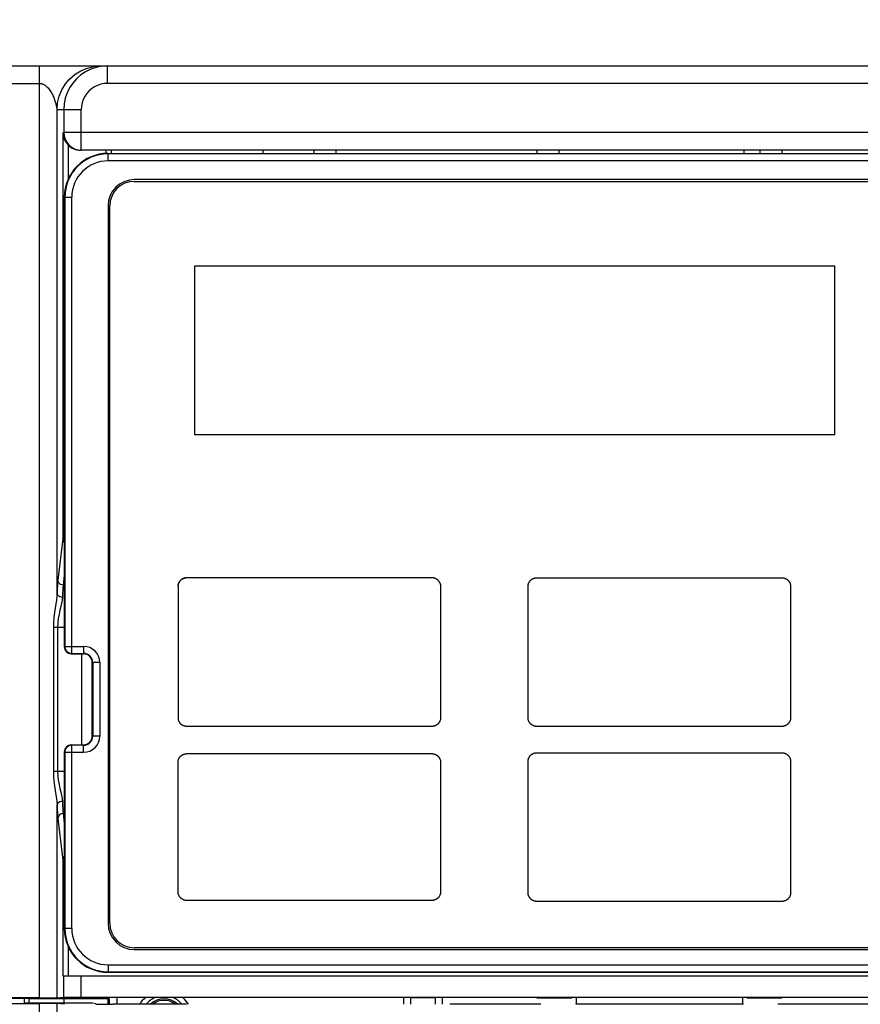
# Model space of a CAD drawing. Header units: inches. Extents: x 0 to 864, y 0 to 559.
# Tile 14 of 23: x 314 to 362, y 411 to 467. Entities that reach past the tile are written whole.
import ezdxf

# ---------------------------------------------------------------- set-up
doc = ezdxf.new("R2010")
doc.units = ezdxf.units.IN
doc.header["$LTSCALE"] = 10
doc.header["$MEASUREMENT"] = 0
doc.layers.add('DIMENSIONS', color=140, linetype='Continuous')
doc.styles.add('TEXTSTYLE_1', font='arial.ttf')
doc.dimstyles.get("Standard").update_dxf_attribs({"dimtxt": 6, "dimasz": 6.5, "dimexe": 2.5, "dimexo": 3.5, "dimgap": 1.25, "dimtad": 0, "dimtih": 1, "dimtoh": 1, "dimdec": 1, "dimzin": 0, "dimdsep": 46, "dimtxsty": 'Standard', "dimcen": 0, "dimadec": 0, "dimazin": 0, "dimtfac": 1, "dimtdec": 1, "dimtofl": 0, "dimtmove": 0, "dimatfit": 3, "dimfxl": 0, "dimtolj": 1, "dimtzin": 0, "dimarcsym": 0})

# ---------------------------------------------------------------- blocks, each defined once
blk = doc.blocks.new('*D51')
at = {"layer": 'DEFPOINTS', "color": 0}
for p in [(384.283, 514.045), (297.283, 461.76), (384.283, 461.76)]:
    blk.add_point(p, dxfattribs=at)
at = {"layer": 'DIMENSIONS', "color": 0, "lineweight": -2}
for p, q in [((297.283, 465.26), (297.283, 516.545)), ((384.283, 465.26), (384.283, 516.545)), ((303.783, 514.045), (329.604, 514.045)), ((377.783, 514.045), (351.962, 514.045))]:
    blk.add_line(p, q, dxfattribs=at)
at = {"layer": 'DIMENSIONS', "color": 0}
for points in [[(303.783, 515.128), (303.783, 512.961), (297.283, 514.045)], [(377.783, 515.128), (377.783, 512.961), (384.283, 514.045)]]:
    blk.add_solid(points, dxfattribs=at)
at = {"layer": 'DIMENSIONS', "color": 0, "char_height": 6, "attachment_point": 5, "style": 'TEXTSTYLE_1'}
for s, insert in [('\\A1;87.0', (340.783, 518.358)), ('\\A1;[3.43]', (340.783, 508.95))]:
    blk.add_mtext(s, dxfattribs=dict(at, insert=insert))
blk = doc.blocks.new('*D55')
at = {"layer": 'DEFPOINTS', "color": 0}
for p in [(377.283, 484.952), (304.283, 461.609), (377.283, 461.609)]:
    blk.add_point(p, dxfattribs=at)
at = {"layer": 'DIMENSIONS', "color": 0, "lineweight": -2}
for p, q in [((304.283, 465.109), (304.283, 487.452)), ((377.283, 465.109), (377.283, 487.452)), ((310.783, 484.952), (328.155, 484.952)), ((370.783, 484.952), (353.411, 484.952))]:
    blk.add_line(p, q, dxfattribs=at)
at = {"layer": 'DIMENSIONS', "color": 0}
for points in [[(310.783, 486.035), (310.783, 483.868), (304.283, 484.952)], [(370.783, 486.035), (370.783, 483.868), (377.283, 484.952)]]:
    blk.add_solid(points, dxfattribs=at)
at = {"layer": 'DIMENSIONS', "color": 0, "insert": (340.783, 484.952), "char_height": 6, "attachment_point": 5, "style": 'TEXTSTYLE_1'}
blk.add_mtext('\\A1;73.0\\P [2.87]', dxfattribs=at)

msp = doc.modelspace()

# ---------------------------------------------------------------- linework, layer by layer
for p, q in [((299.783, 464.26), (381.783, 464.26)), ((314.871, 411.003), (314.871, 464.26)), ((318.75, 464.26), (318.424, 464.238)), ((318.75, 463.26), (318.75, 464.26)), ((298.983, 463.26), (314.871, 463.26)), ((381.783, 463.26), (318.75, 463.26)), ((315.829, 461.942), (315.841, 461.883)), ((315.841, 461.883), (315.859, 461.803)), ((315.87, 434.096), (315.87, 461.76)), ((315.87, 461.76), (317.249, 461.76)), ((316.25, 461.76), (316.25, 460.451)), ((317.249, 459.451), (317.249, 461.76)), ((316.203, 460.44), (316.25, 460.451)), ((316.203, 460.44), (316.203, 437.419)), ((384.283, 460.451), (316.25, 460.451)), ((316.503, 459.738), (316.503, 457.777)), ((317.214, 459.442), (317.249, 459.451)), ((317.214, 459.442), (317.249, 459.442)), ((383.283, 459.451), (317.249, 459.451)), ((318.679, 459.26), (318.679, 459.442)), ((318.783, 458.832), (318.783, 459.26)), ((318.783, 459.26), (381.783, 459.26)), ((381.783, 459.232), (318.783, 459.232)), ((318.979, 459.26), (318.979, 459.44)), ((327.633, 459.433), (327.633, 459.26)), ((330.543, 459.442), (330.543, 459.26)), ((331.804, 459.442), (331.804, 459.26)), ((343.283, 459.442), (343.283, 459.26)), ((344.544, 459.442), (344.544, 459.26)), ((355.133, 459.26), (355.133, 459.433)), ((356.023, 459.442), (356.023, 459.26)), ((357.284, 459.442), (357.284, 459.26)), ((381.783, 458.832), (318.783, 458.832)), ((380.283, 457.76), (320.283, 457.76)), ((320.283, 457.66), (380.283, 457.66)), ((316.283, 456.76), (316.283, 431.06)), ((316.283, 456.76), (316.711, 456.76)), ((316.311, 456.76), (316.311, 431.088)), ((316.711, 430.688), (316.711, 456.76)), ((318.783, 456.26), (318.783, 415.26)), ((318.883, 415.26), (318.883, 456.26)), ((323.713, 452.82), (323.713, 443.2)), ((323.713, 452.82), (323.713, 443.2)), ((360.313, 452.82), (323.713, 452.82)), ((360.313, 452.82), (323.713, 452.82)), ((360.313, 443.2), (360.313, 452.82)), ((360.313, 443.2), (360.313, 452.82)), ((323.713, 443.2), (360.313, 443.2)), ((323.713, 443.2), (360.313, 443.2)), ((316.198, 437.243), (315.914, 434.872)), ((316.283, 437.435), (316.203, 437.435)), ((316.203, 437.419), (316.203, 437.384)), ((316.283, 435.163), (316.214, 434.584)), ((323.266, 435.008), (323.248, 435.007)), ((323.281, 435.008), (323.264, 435.008)), ((337.286, 435.008), (323.281, 435.008)), ((343.281, 435.008), (357.286, 435.008)), ((316.283, 434.584), (316.214, 434.584)), ((322.781, 434.523), (322.782, 434.54)), ((322.781, 434.524), (322.781, 434.508)), ((322.781, 434.508), (322.781, 427.012)), ((322.782, 434.538), (322.783, 434.557)), ((337.786, 434.508), (337.786, 427.012)), ((342.781, 427.012), (342.781, 434.508)), ((357.786, 434.508), (357.786, 427.012)), ((315.659, 432.184), (315.659, 423.935)), ((315.659, 432.184), (316.283, 432.184)), ((315.895, 432.184), (315.895, 423.935)), ((316.283, 431.06), (316.311, 431.088)), ((316.311, 431.088), (317.383, 431.088)), ((317.383, 431.088), (317.383, 430.66)), ((316.683, 430.66), (316.711, 430.688)), ((316.683, 430.66), (317.383, 430.66)), ((316.711, 430.688), (317.383, 430.688)), ((317.283, 425.46), (317.283, 430.66)), ((317.883, 425.96), (317.883, 430.16)), ((318.311, 430.16), (317.883, 430.16)), ((317.911, 430.16), (317.911, 425.96)), ((318.311, 430.16), (318.311, 425.96)), ((337.286, 426.512), (323.281, 426.512)), ((357.286, 426.512), (343.281, 426.512)), ((316.711, 425.432), (316.683, 425.46)), ((316.683, 425.46), (317.383, 425.46)), ((316.711, 414.96), (316.711, 425.432)), ((317.383, 425.432), (316.711, 425.432)), ((317.383, 425.032), (317.383, 425.46)), ((318.311, 425.96), (317.883, 425.96)), ((316.283, 425.06), (316.283, 414.96)), ((316.311, 425.032), (316.283, 425.06)), ((316.311, 425.032), (316.311, 414.96)), ((316.311, 425.032), (317.383, 425.032)), ((323.281, 424.955), (337.286, 424.955)), ((343.281, 425.008), (357.286, 425.008)), ((322.781, 417.064), (322.781, 424.455)), ((337.786, 424.455), (337.786, 417.064)), ((342.781, 417.012), (342.781, 424.508)), ((357.786, 424.508), (357.786, 417.012)), ((316.283, 423.935), (315.659, 423.935)), ((315.87, 411.01), (315.87, 422.023)), ((316.214, 421.535), (316.283, 420.957)), ((316.283, 421.535), (316.214, 421.535)), ((315.914, 421.247), (316.198, 418.877)), ((316.203, 418.737), (316.203, 418.685)), ((316.203, 418.685), (316.203, 412.26)), ((316.283, 418.685), (316.203, 418.685)), ((337.286, 416.564), (323.281, 416.564)), ((357.286, 416.512), (343.281, 416.512)), ((316.711, 414.96), (316.283, 414.96)), ((316.503, 413.942), (316.503, 412.26)), ((380.283, 413.86), (320.283, 413.86)), ((320.283, 413.76), (380.283, 413.76)), ((318.783, 412.888), (318.783, 412.46)), ((318.783, 412.888), (381.783, 412.888)), ((318.783, 412.488), (381.783, 412.488)), ((316.203, 412.26), (384.283, 412.26)), ((316.25, 411.023), (316.25, 412.26)), ((317.249, 411.026), (317.249, 412.26)), ((318.783, 412.46), (381.783, 412.46)), ((314.871, 411.003), (298.083, 411.003)), ((301.283, 410.982), (314.283, 410.982)), ((313.983, 410.982), (313.983, 410.689)), ((314.283, 410.691), (314.283, 410.982)), ((314.283, 410.96), (316.271, 410.96)), ((316.25, 411.023), (315.62, 410.96)), ((315.87, 411.01), (315.62, 410.96)), ((316.271, 410.96), (316.283, 410.962)), ((316.271, 410.691), (316.271, 410.96)), ((316.283, 410.691), (316.283, 410.962)), ((316.283, 410.962), (318.787, 410.962)), ((383.283, 411.026), (317.249, 411.026)), ((318.78, 410.644), (318.78, 410.962)), ((318.866, 410.905), (318.783, 410.96)), ((318.859, 411.01), (318.787, 410.962)), ((318.866, 410.644), (318.866, 410.905)), ((319.283, 411.01), (319.283, 410.644)), ((335.683, 410.631), (335.683, 411.014)), ((335.683, 410.631), (335.683, 411.014)), ((336.083, 410.631), (336.083, 411.015)), ((336.083, 411.015), (337.483, 411.015)), ((337.483, 411.015), (337.483, 410.631)), ((337.883, 411.014), (337.883, 410.632)), ((337.883, 411.014), (337.883, 410.632)), ((343.283, 411.01), (343.283, 410.991)), ((343.283, 410.991), (345.283, 410.991)), ((345.283, 411.01), (345.283, 410.991)), ((345.523, 411.01), (345.524, 410.648)), ((355.043, 411.01), (355.043, 410.648)), ((355.283, 410.995), (355.283, 411.01)), ((355.283, 410.995), (357.283, 410.995)), ((357.283, 411.01), (357.283, 410.995)), ((298.083, 410.675), (314.871, 410.675)), ((316.468, 410.691), (313.983, 410.691)), ((314.871, 309.76), (314.871, 410.675)), ((315.87, 309.76), (315.87, 410.672)), ((316.303, 410.629), (315.87, 410.672)), ((317.835, 410.686), (316.468, 410.69)), ((318.075, 410.648), (317.983, 410.685)), ((322.261, 410.644), (319.075, 410.644)), ((342.511, 410.644), (339.306, 410.644)), ((345.524, 410.648), (345.496, 410.637)), ((345.524, 410.648), (355.043, 410.648)), ((355.043, 410.648), (355.07, 410.637)), ((368.761, 410.644), (358.056, 410.644))]:
    msp.add_line(p, q)
for points in [[(315.87, 461.76), (315.901, 462.151), (315.992, 462.532), (316.142, 462.895), (316.347, 463.229), (316.602, 463.528), (316.9, 463.782), (317.234, 463.987), (317.596, 464.137), (317.978, 464.229), (318.369, 464.26)], [(318.424, 464.238), (318.103, 464.175), (317.793, 464.069), (317.5, 463.925), (317.228, 463.743), (316.982, 463.527), (316.766, 463.282), (316.585, 463.01), (316.44, 462.716), (316.335, 462.407), (316.271, 462.086), (316.25, 461.76)], [(314.871, 463.26), (314.904, 463.258), (314.937, 463.254), (314.971, 463.247), (315.004, 463.238), (315.039, 463.226), (315.074, 463.211), (315.111, 463.193), (315.149, 463.171), (315.188, 463.146), (315.228, 463.116), (315.27, 463.082), (315.312, 463.044), (315.354, 463), (315.397, 462.952), (315.439, 462.898), (315.48, 462.84), (315.52, 462.778), (315.558, 462.713), (315.594, 462.646), (315.626, 462.578), (315.655, 462.511), (315.682, 462.445), (315.705, 462.381), (315.726, 462.32), (315.745, 462.261), (315.762, 462.205), (315.777, 462.152), (315.79, 462.102), (315.802, 462.057), (315.812, 462.015), (315.821, 461.976), (315.829, 461.942)], [(318.75, 463.26), (318.554, 463.247), (318.364, 463.209), (318.178, 463.146), (318.001, 463.059), (317.837, 462.95), (317.688, 462.82), (317.559, 462.672), (317.449, 462.508), (317.363, 462.332), (317.3, 462.146), (317.262, 461.956), (317.249, 461.76)], [(315.859, 461.803), (315.862, 461.789), (315.864, 461.779), (315.866, 461.77), (315.868, 461.764), (315.869, 461.761), (315.87, 461.76)], [(316.203, 460.44), (316.211, 460.331), (316.23, 460.229), (316.258, 460.132), (316.294, 460.041), (316.338, 459.955), (316.388, 459.876), (316.444, 459.804), (316.503, 459.738)], [(316.25, 460.451), (316.269, 460.255), (316.326, 460.067), (316.42, 459.893), (316.545, 459.741), (316.698, 459.617), (316.872, 459.525), (317.058, 459.47), (317.249, 459.451)], [(316.203, 437.384), (316.203, 437.347), (316.202, 437.329), (316.202, 437.311), (316.201, 437.294), (316.201, 437.278), (316.2, 437.264), (316.199, 437.252), (316.198, 437.243)], [(316.283, 437.045), (316.24, 437.1), (316.209, 437.169), (316.198, 437.243)], [(322.928, 434.861), (322.939, 434.872), (322.951, 434.883), (322.963, 434.893), (322.975, 434.903), (322.988, 434.912), (323.001, 434.921), (323.014, 434.93), (323.028, 434.938), (323.042, 434.946), (323.056, 434.953), (323.07, 434.96), (323.084, 434.966), (323.099, 434.972), (323.113, 434.978), (323.128, 434.983), (323.143, 434.988), (323.158, 434.992), (323.174, 434.995), (323.189, 434.999), (323.204, 435.001), (323.219, 435.004), (323.235, 435.006)], [(323.25, 435.007), (323.232, 435.005), (323.216, 435.004), (323.2, 435.001), (323.184, 434.998), (323.169, 434.995), (323.153, 434.991), (323.138, 434.987), (323.123, 434.982), (323.108, 434.977), (323.094, 434.971), (323.08, 434.965), (323.065, 434.959), (323.052, 434.952), (323.038, 434.944), (323.025, 434.937), (323.011, 434.928), (322.999, 434.92), (322.986, 434.911), (322.974, 434.902), (322.962, 434.892), (322.95, 434.882), (322.939, 434.872)], [(337.699, 434.788), (337.69, 434.801), (337.681, 434.813), (337.671, 434.826), (337.661, 434.838), (337.65, 434.85), (337.639, 434.861), (337.628, 434.872), (337.616, 434.883), (337.604, 434.893), (337.591, 434.903), (337.579, 434.912), (337.566, 434.921), (337.552, 434.93), (337.539, 434.938), (337.525, 434.946), (337.511, 434.953), (337.497, 434.96), (337.483, 434.966), (337.468, 434.972), (337.453, 434.978), (337.438, 434.983), (337.423, 434.988), (337.408, 434.992), (337.393, 434.995), (337.378, 434.999), (337.363, 435.001), (337.347, 435.004), (337.332, 435.006), (337.317, 435.007), (337.301, 435.008), (337.286, 435.008)], [(342.781, 434.508), (342.781, 434.523), (342.782, 434.538), (342.783, 434.554), (342.785, 434.569), (342.787, 434.584), (342.79, 434.6), (342.793, 434.615), (342.797, 434.63), (342.801, 434.645), (342.806, 434.66), (342.811, 434.675), (342.816, 434.69), (342.822, 434.704), (342.829, 434.719), (342.836, 434.733), (342.843, 434.747), (342.851, 434.761), (342.859, 434.774), (342.868, 434.788), (342.877, 434.801), (342.886, 434.813), (342.896, 434.826), (342.906, 434.838), (342.917, 434.85), (342.928, 434.861), (342.939, 434.872), (342.951, 434.883), (342.963, 434.893), (342.975, 434.903), (342.988, 434.912), (343.001, 434.921), (343.014, 434.93), (343.028, 434.938), (343.042, 434.946), (343.056, 434.953), (343.07, 434.96), (343.084, 434.966), (343.099, 434.972), (343.113, 434.978), (343.128, 434.983), (343.143, 434.988), (343.158, 434.992), (343.174, 434.995), (343.189, 434.999), (343.204, 435.001), (343.219, 435.004), (343.235, 435.006), (343.25, 435.007), (343.266, 435.008), (343.281, 435.008)], [(357.286, 435.008), (357.301, 435.008), (357.317, 435.007), (357.332, 435.006), (357.347, 435.004), (357.363, 435.001), (357.378, 434.999), (357.393, 434.995), (357.408, 434.992), (357.423, 434.988), (357.438, 434.983), (357.453, 434.978), (357.468, 434.972), (357.483, 434.966), (357.497, 434.96), (357.511, 434.953), (357.525, 434.946), (357.539, 434.938), (357.552, 434.93), (357.566, 434.921), (357.579, 434.912), (357.591, 434.903), (357.604, 434.893), (357.616, 434.883), (357.628, 434.872), (357.639, 434.861), (357.65, 434.85), (357.66, 434.838), (357.671, 434.826), (357.681, 434.813), (357.69, 434.801), (357.699, 434.788), (357.708, 434.774), (357.716, 434.761), (357.723, 434.747), (357.731, 434.733), (357.738, 434.719), (357.744, 434.704), (357.75, 434.69), (357.756, 434.675), (357.761, 434.66), (357.766, 434.645), (357.77, 434.63), (357.773, 434.615), (357.777, 434.6), (357.779, 434.584), (357.782, 434.569), (357.783, 434.554), (357.785, 434.538), (357.786, 434.523), (357.786, 434.508)], [(315.914, 434.872), (315.902, 434.744), (315.89, 434.572), (315.88, 434.356), (315.87, 434.096)], [(316.214, 434.584), (316.137, 434.595), (316.065, 434.624), (316.003, 434.67), (315.955, 434.729), (315.925, 434.798), (315.914, 434.872)], [(316.214, 434.584), (316.202, 434.47), (316.19, 434.315), (316.18, 434.121), (316.17, 433.891)], [(322.783, 434.554), (322.785, 434.569), (322.787, 434.584), (322.79, 434.6), (322.793, 434.615), (322.797, 434.63), (322.801, 434.645), (322.806, 434.66), (322.811, 434.675), (322.816, 434.69), (322.822, 434.704), (322.829, 434.719), (322.836, 434.733), (322.843, 434.747), (322.851, 434.761), (322.859, 434.774), (322.868, 434.788), (322.877, 434.801), (322.886, 434.813), (322.896, 434.826), (322.906, 434.838), (322.917, 434.85), (322.928, 434.861)], [(322.917, 434.85), (322.907, 434.839), (322.897, 434.827), (322.887, 434.815), (322.878, 434.803), (322.869, 434.79), (322.86, 434.777), (322.852, 434.764), (322.844, 434.751), (322.837, 434.737), (322.83, 434.723), (322.823, 434.709), (322.817, 434.695), (322.812, 434.68), (322.806, 434.665), (322.802, 434.65), (322.797, 434.635), (322.794, 434.62), (322.79, 434.604), (322.787, 434.589), (322.785, 434.573), (322.783, 434.557)], [(337.699, 434.788), (337.708, 434.774), (337.716, 434.761), (337.724, 434.747), (337.731, 434.733), (337.738, 434.719), (337.744, 434.704), (337.75, 434.69), (337.756, 434.675), (337.761, 434.66), (337.766, 434.645), (337.77, 434.63), (337.774, 434.615), (337.777, 434.6), (337.78, 434.584), (337.782, 434.569), (337.784, 434.554), (337.785, 434.538), (337.786, 434.523), (337.786, 434.508)], [(315.87, 434.096), (315.859, 433.921), (315.836, 433.725), (315.804, 433.51), (315.766, 433.275), (315.726, 433.014), (315.691, 432.74), (315.668, 432.465), (315.659, 432.184)], [(316.17, 433.891), (316.094, 433.899), (316.022, 433.921), (315.961, 433.953), (315.913, 433.995), (315.882, 434.044), (315.87, 434.096)], [(316.17, 433.891), (316.154, 433.735), (316.126, 433.56), (316.084, 433.369), (316.035, 433.159), (315.983, 432.927), (315.937, 432.683), (315.909, 432.435), (315.895, 432.184)], [(316.311, 431.088), (316.319, 431.009), (316.342, 430.934), (316.379, 430.865), (316.43, 430.804), (316.491, 430.754), (316.56, 430.717), (316.635, 430.695), (316.711, 430.688)], [(322.781, 427.012), (322.781, 426.996), (322.782, 426.981), (322.783, 426.966), (322.785, 426.95), (322.787, 426.935), (322.79, 426.92), (322.793, 426.904), (322.797, 426.889), (322.801, 426.874), (322.806, 426.859), (322.811, 426.844), (322.816, 426.83), (322.822, 426.815), (322.829, 426.801), (322.836, 426.786), (322.843, 426.772), (322.851, 426.759), (322.859, 426.745), (322.868, 426.732)], [(323.281, 426.512), (323.266, 426.512), (323.25, 426.513), (323.235, 426.514), (323.219, 426.516), (323.204, 426.518), (323.189, 426.521), (323.174, 426.524), (323.158, 426.528), (323.143, 426.532), (323.128, 426.537), (323.113, 426.542), (323.099, 426.547), (323.084, 426.553), (323.07, 426.56), (323.056, 426.567), (323.042, 426.574), (323.028, 426.582), (323.014, 426.59), (323.001, 426.599), (322.988, 426.608), (322.975, 426.617), (322.963, 426.627), (322.951, 426.637), (322.939, 426.648), (322.928, 426.659), (322.917, 426.67), (322.906, 426.682), (322.896, 426.694), (322.886, 426.706), (322.877, 426.719), (322.868, 426.732)], [(337.786, 427.012), (337.786, 426.996), (337.785, 426.981), (337.784, 426.966), (337.782, 426.95), (337.78, 426.935), (337.777, 426.92), (337.774, 426.904), (337.77, 426.889), (337.766, 426.874), (337.761, 426.859), (337.756, 426.844), (337.75, 426.83), (337.744, 426.815), (337.738, 426.801), (337.731, 426.786), (337.724, 426.772), (337.716, 426.759), (337.708, 426.745), (337.699, 426.732), (337.69, 426.719), (337.681, 426.706), (337.671, 426.694), (337.661, 426.682), (337.65, 426.67), (337.639, 426.659), (337.628, 426.648), (337.616, 426.637), (337.604, 426.627), (337.591, 426.617), (337.579, 426.608), (337.566, 426.599), (337.552, 426.59), (337.539, 426.582), (337.525, 426.574), (337.511, 426.567), (337.497, 426.56), (337.483, 426.553), (337.468, 426.547), (337.453, 426.542), (337.438, 426.537), (337.423, 426.532), (337.408, 426.528), (337.393, 426.524), (337.378, 426.521), (337.363, 426.518), (337.347, 426.516), (337.332, 426.514), (337.317, 426.513), (337.301, 426.512), (337.286, 426.512)], [(343.281, 426.512), (343.266, 426.512), (343.25, 426.513), (343.235, 426.514), (343.219, 426.516), (343.204, 426.518), (343.189, 426.521), (343.174, 426.524), (343.158, 426.528), (343.143, 426.532), (343.128, 426.537), (343.113, 426.542), (343.099, 426.547), (343.084, 426.553), (343.07, 426.56), (343.056, 426.567), (343.042, 426.574), (343.028, 426.582), (343.014, 426.59), (343.001, 426.599), (342.988, 426.608), (342.975, 426.617), (342.963, 426.627), (342.951, 426.637), (342.939, 426.648), (342.928, 426.659), (342.917, 426.67), (342.906, 426.682), (342.896, 426.694), (342.886, 426.706), (342.877, 426.719), (342.868, 426.732), (342.859, 426.745), (342.851, 426.759), (342.843, 426.772), (342.836, 426.786), (342.829, 426.801), (342.822, 426.815), (342.816, 426.83), (342.811, 426.844), (342.806, 426.859), (342.801, 426.874), (342.797, 426.889), (342.793, 426.904), (342.79, 426.92), (342.787, 426.935), (342.785, 426.95), (342.783, 426.966), (342.782, 426.981), (342.781, 426.996), (342.781, 427.012)], [(357.786, 427.012), (357.786, 426.996), (357.785, 426.981), (357.783, 426.966), (357.782, 426.95), (357.779, 426.935), (357.777, 426.92), (357.773, 426.904), (357.77, 426.889), (357.766, 426.874), (357.761, 426.859), (357.756, 426.844), (357.75, 426.83), (357.744, 426.815), (357.738, 426.801), (357.731, 426.786), (357.723, 426.772), (357.716, 426.759), (357.708, 426.745), (357.699, 426.732), (357.69, 426.719), (357.681, 426.706), (357.671, 426.694), (357.66, 426.682), (357.65, 426.67), (357.639, 426.659), (357.628, 426.648), (357.616, 426.637), (357.604, 426.627), (357.591, 426.617), (357.579, 426.608), (357.566, 426.599), (357.552, 426.59), (357.539, 426.582), (357.525, 426.574), (357.511, 426.567), (357.497, 426.56), (357.483, 426.553), (357.468, 426.547), (357.453, 426.542), (357.438, 426.537), (357.423, 426.532), (357.408, 426.528), (357.393, 426.524), (357.378, 426.521), (357.363, 426.518), (357.347, 426.516), (357.332, 426.514), (357.317, 426.513), (357.301, 426.512), (357.286, 426.512)], [(316.711, 425.432), (316.633, 425.424), (316.558, 425.401), (316.489, 425.364), (316.429, 425.315), (316.379, 425.254), (316.342, 425.185), (316.319, 425.11), (316.311, 425.032)], [(322.781, 424.455), (322.781, 424.471), (322.782, 424.486), (322.783, 424.501), (322.785, 424.517), (322.787, 424.532), (322.79, 424.547), (322.793, 424.563), (322.797, 424.578), (322.801, 424.593), (322.806, 424.608), (322.811, 424.623), (322.816, 424.638), (322.822, 424.652), (322.829, 424.667), (322.836, 424.681), (322.843, 424.695), (322.851, 424.709), (322.859, 424.722), (322.868, 424.735), (322.877, 424.748), (322.886, 424.761), (322.896, 424.773), (322.906, 424.785), (322.917, 424.797), (322.928, 424.809), (322.939, 424.82), (322.951, 424.83), (322.963, 424.84), (322.975, 424.85), (322.988, 424.86), (323.001, 424.869), (323.014, 424.877), (323.028, 424.885), (323.042, 424.893), (323.056, 424.9), (323.07, 424.907), (323.084, 424.914), (323.099, 424.92), (323.113, 424.925), (323.128, 424.931), (323.143, 424.935), (323.158, 424.939), (323.174, 424.943), (323.189, 424.946), (323.204, 424.949), (323.219, 424.951), (323.235, 424.953), (323.25, 424.954), (323.266, 424.955), (323.281, 424.955)], [(337.286, 424.955), (337.301, 424.955), (337.317, 424.954), (337.332, 424.953), (337.347, 424.951), (337.363, 424.949), (337.378, 424.946), (337.393, 424.943), (337.408, 424.939), (337.423, 424.935), (337.438, 424.931), (337.453, 424.925), (337.468, 424.92), (337.483, 424.914), (337.497, 424.907), (337.511, 424.9), (337.525, 424.893), (337.539, 424.885), (337.552, 424.877), (337.566, 424.869), (337.579, 424.86), (337.591, 424.85), (337.604, 424.84), (337.616, 424.83), (337.628, 424.82), (337.639, 424.809), (337.65, 424.797), (337.661, 424.785), (337.671, 424.773), (337.681, 424.761), (337.69, 424.748), (337.699, 424.735), (337.708, 424.722), (337.716, 424.709), (337.724, 424.695), (337.731, 424.681), (337.738, 424.667), (337.744, 424.652), (337.75, 424.638), (337.756, 424.623), (337.761, 424.608), (337.766, 424.593), (337.77, 424.578), (337.774, 424.563), (337.777, 424.547), (337.78, 424.532), (337.782, 424.517), (337.784, 424.501), (337.785, 424.486), (337.786, 424.471), (337.786, 424.455)], [(342.781, 424.508), (342.781, 424.523), (342.782, 424.538), (342.783, 424.554), (342.785, 424.569), (342.787, 424.584), (342.79, 424.6), (342.793, 424.615), (342.797, 424.63), (342.801, 424.645), (342.806, 424.66), (342.811, 424.675), (342.816, 424.69), (342.822, 424.704), (342.829, 424.719), (342.836, 424.733), (342.843, 424.747), (342.851, 424.761), (342.859, 424.774), (342.868, 424.788), (342.877, 424.801), (342.886, 424.813), (342.896, 424.826), (342.906, 424.838), (342.917, 424.85), (342.928, 424.861), (342.939, 424.872), (342.951, 424.883), (342.963, 424.893), (342.975, 424.903), (342.988, 424.912), (343.001, 424.921), (343.014, 424.93), (343.028, 424.938), (343.042, 424.946), (343.056, 424.953), (343.07, 424.96), (343.084, 424.966), (343.099, 424.972), (343.113, 424.978), (343.128, 424.983), (343.143, 424.988), (343.158, 424.992), (343.174, 424.995), (343.189, 424.999), (343.204, 425.001), (343.219, 425.004), (343.235, 425.006), (343.25, 425.007), (343.266, 425.008), (343.281, 425.008)], [(357.286, 425.008), (357.301, 425.008), (357.317, 425.007), (357.332, 425.006), (357.347, 425.004), (357.363, 425.001), (357.378, 424.999), (357.393, 424.995), (357.408, 424.992), (357.423, 424.988), (357.438, 424.983), (357.453, 424.978), (357.468, 424.972), (357.483, 424.966), (357.497, 424.96), (357.511, 424.953), (357.525, 424.946), (357.539, 424.938), (357.552, 424.93), (357.566, 424.921), (357.579, 424.912), (357.591, 424.903), (357.604, 424.893), (357.616, 424.883), (357.628, 424.872), (357.639, 424.861), (357.65, 424.85), (357.66, 424.838), (357.671, 424.826), (357.681, 424.813), (357.69, 424.801), (357.699, 424.788), (357.708, 424.774), (357.716, 424.761), (357.723, 424.747), (357.731, 424.733), (357.738, 424.719), (357.744, 424.704), (357.75, 424.69), (357.756, 424.675), (357.761, 424.66), (357.766, 424.645), (357.77, 424.63), (357.773, 424.615), (357.777, 424.6), (357.779, 424.584), (357.782, 424.569), (357.783, 424.554), (357.785, 424.538), (357.786, 424.523), (357.786, 424.508)], [(315.659, 423.935), (315.668, 423.655), (315.691, 423.38), (315.726, 423.107), (315.766, 422.847), (315.804, 422.611), (315.836, 422.395), (315.859, 422.199), (315.87, 422.023)], [(315.895, 423.935), (315.909, 423.685), (315.937, 423.437), (315.983, 423.194), (316.034, 422.963), (316.084, 422.752), (316.126, 422.56), (316.154, 422.385), (316.17, 422.228)], [(316.17, 422.228), (316.094, 422.22), (316.022, 422.199), (315.961, 422.166), (315.913, 422.124), (315.882, 422.076), (315.87, 422.023)], [(316.17, 422.228), (316.18, 421.999), (316.19, 421.806), (316.202, 421.65), (316.214, 421.535)], [(315.87, 422.023), (315.88, 421.764), (315.89, 421.548), (315.902, 421.376), (315.914, 421.247)], [(316.214, 421.535), (316.137, 421.525), (316.065, 421.496), (316.003, 421.45), (315.955, 421.39), (315.925, 421.321), (315.914, 421.247)], [(316.283, 419.075), (316.24, 419.02), (316.209, 418.951), (316.198, 418.877)], [(316.198, 418.877), (316.199, 418.872), (316.199, 418.865), (316.2, 418.856), (316.201, 418.846), (316.201, 418.833), (316.202, 418.819), (316.202, 418.801), (316.203, 418.782), (316.203, 418.76), (316.203, 418.737)], [(323.281, 416.564), (323.266, 416.564), (323.25, 416.565), (323.235, 416.566), (323.219, 416.568), (323.204, 416.57), (323.189, 416.573), (323.174, 416.576), (323.158, 416.58), (323.143, 416.584), (323.128, 416.589), (323.113, 416.594), (323.099, 416.6), (323.084, 416.606), (323.07, 416.612), (323.056, 416.619), (323.042, 416.626), (323.028, 416.634), (323.014, 416.642), (323.001, 416.651), (322.988, 416.66), (322.975, 416.669), (322.963, 416.679), (322.951, 416.689), (322.939, 416.7), (322.928, 416.711), (322.917, 416.722), (322.906, 416.734), (322.896, 416.746), (322.886, 416.759), (322.877, 416.771), (322.868, 416.784), (322.859, 416.798), (322.851, 416.811), (322.843, 416.825), (322.836, 416.839), (322.829, 416.853), (322.822, 416.867), (322.816, 416.882), (322.811, 416.897), (322.806, 416.912), (322.801, 416.927), (322.797, 416.942), (322.793, 416.957), (322.79, 416.972), (322.787, 416.987), (322.785, 417.003), (322.783, 417.018), (322.782, 417.033), (322.781, 417.049), (322.781, 417.064)], [(337.786, 417.064), (337.786, 417.049), (337.785, 417.033), (337.784, 417.018), (337.782, 417.003), (337.78, 416.987), (337.777, 416.972), (337.774, 416.957), (337.77, 416.942), (337.766, 416.927), (337.761, 416.912), (337.756, 416.897), (337.75, 416.882), (337.744, 416.867), (337.738, 416.853), (337.731, 416.839), (337.724, 416.825), (337.716, 416.811), (337.708, 416.798), (337.699, 416.784), (337.69, 416.771), (337.681, 416.759), (337.671, 416.746), (337.661, 416.734), (337.65, 416.722), (337.639, 416.711), (337.628, 416.7), (337.616, 416.689), (337.604, 416.679), (337.591, 416.669), (337.579, 416.66), (337.566, 416.651), (337.552, 416.642), (337.539, 416.634), (337.525, 416.626), (337.511, 416.619), (337.497, 416.612), (337.483, 416.606), (337.468, 416.6), (337.453, 416.594), (337.438, 416.589), (337.423, 416.584), (337.408, 416.58), (337.393, 416.576), (337.378, 416.573), (337.363, 416.57), (337.347, 416.568), (337.332, 416.566), (337.317, 416.565), (337.301, 416.564), (337.286, 416.564)], [(343.281, 416.512), (343.266, 416.512), (343.25, 416.513), (343.235, 416.514), (343.219, 416.516), (343.204, 416.518), (343.189, 416.521), (343.174, 416.524), (343.158, 416.528), (343.143, 416.532), (343.128, 416.537), (343.113, 416.542), (343.099, 416.547), (343.084, 416.553), (343.07, 416.56), (343.056, 416.567), (343.042, 416.574), (343.028, 416.582), (343.014, 416.59), (343.001, 416.599), (342.988, 416.608), (342.975, 416.617), (342.963, 416.627), (342.951, 416.637), (342.939, 416.648), (342.928, 416.659), (342.917, 416.67), (342.906, 416.682), (342.896, 416.694), (342.886, 416.706), (342.877, 416.719), (342.868, 416.732), (342.859, 416.745), (342.851, 416.759), (342.843, 416.772), (342.836, 416.786), (342.829, 416.801), (342.822, 416.815), (342.816, 416.83), (342.811, 416.844), (342.806, 416.859), (342.801, 416.874), (342.797, 416.889), (342.793, 416.904), (342.79, 416.92), (342.787, 416.935), (342.785, 416.95), (342.783, 416.966), (342.782, 416.981), (342.781, 416.996), (342.781, 417.012)], [(357.786, 417.012), (357.786, 416.996), (357.785, 416.981), (357.783, 416.966), (357.782, 416.95), (357.779, 416.935), (357.777, 416.92), (357.773, 416.904), (357.77, 416.889), (357.766, 416.874), (357.761, 416.859), (357.756, 416.844), (357.75, 416.83), (357.744, 416.815), (357.738, 416.801), (357.731, 416.786), (357.723, 416.772), (357.716, 416.759), (357.708, 416.745), (357.699, 416.732), (357.69, 416.719), (357.681, 416.706), (357.671, 416.694), (357.66, 416.682), (357.65, 416.67), (357.639, 416.659), (357.628, 416.648), (357.616, 416.637), (357.604, 416.627), (357.591, 416.617), (357.579, 416.608), (357.566, 416.599), (357.552, 416.59), (357.539, 416.582), (357.525, 416.574), (357.511, 416.567), (357.497, 416.56), (357.483, 416.553), (357.468, 416.547), (357.453, 416.542), (357.438, 416.537), (357.423, 416.532), (357.408, 416.528), (357.393, 416.524), (357.378, 416.521), (357.363, 416.518), (357.347, 416.516), (357.332, 416.514), (357.317, 416.513), (357.301, 416.512), (357.286, 416.512)]]:
    msp.add_lwpolyline(points)
for centre, radius, start, end in [((318.783, 456.76), 2.5, 90, 180), ((318.783, 456.76), 2.472, 90, 180), ((318.783, 456.76), 2.072, 90, 180), ((320.283, 456.26), 1.5, 90, 180), ((320.283, 456.26), 1.4, 90, 180), ((317.383, 430.16), 0.928, 0, 90), ((317.383, 430.16), 0.528, 0, 90), ((317.383, 430.16), 0.5, 0, 90), ((317.383, 425.96), 0.928, 270, 0), ((317.383, 425.96), 0.528, 270, 0), ((317.383, 425.96), 0.5, 270, 0), ((318.783, 414.96), 2.5, 180, 270), ((318.783, 414.96), 2.472, 180, 270), ((318.783, 414.96), 2.072, 180, 270), ((320.283, 415.26), 1.5, 180, 270), ((320.283, 415.26), 1.4, 180, 270), ((321.983, 409.76), 1.65, 130.6537, 147.5751), ((321.983, 409.76), 1.35, 112.0393, 139.032), ((321.983, 409.76), 1.18, 48.5057, 131.4558), ((321.983, 409.76), 1.092, 54.1329, 125.8453), ((321.983, 409.76), 1.35, 40.9037, 67.9607), ((321.983, 409.76), 1.65, 31.9766, 49.3463)]:
    msp.add_arc(centre, radius, start, end)
for centre, major_axis, ratio, start_param, end_param in [((317.214, 460.442), (0.971, 0.243), 0.999353, -2.605699, -1.815838), ((316.683, 431.06), (0.283, 0.283), 0.999695, 2.356347, 3.926839), ((316.683, 425.06), (0.283, -0.283), 0.999695, 2.356347, 3.926839), ((314.871, 411.01), (1, 0), 0.006981, -1.570796, -0.034907), ((317.249, 411.023), (1, 0), 0.003491, 1.570796, 3.106686), ((336.083, 411.014), (0.4, 0), 0.003491, 1.570796, 3.141593), ((337.483, 411.014), (0.4, 0), 0.003491, 0, 1.570796), ((314.871, 410.672), (1, 0), 0.003491, 0.034907, 1.570796), ((317.483, 410.685), (0.5, 0), 0.003491, 0.399244, 0.789761), ((319.075, 410.648), (1, 0), 0.003491, -3.132866, -1.570796), ((322.261, 410.641), (1, 0), 0.003491, 6.291912, 7.853982), ((339.306, 410.641), (1, 0), 0.003491, 1.570796, 3.132866), ((342.511, 410.641), (1, 0), 0.003491, 0.008727, 1.570796), ((358.056, 410.641), (1, 0), 0.003491, 1.570796, 3.132866)]:
    msp.add_ellipse(centre, major_axis=major_axis, ratio=ratio, start_param=start_param, end_param=end_param)

# ---------------------------------------------------------------- dimensions: what is measured, and where the dimension line sits
at = {"layer": 'DIMENSIONS'}
dim = msp.add_linear_dim(base=(384.283, 514.045), p1=(297.283, 461.76), p2=(384.283, 461.76), dimstyle='Standard', override={"dimpost": '\\X', "dimtxsty": 'TEXTSTYLE_1'}, dxfattribs=at)
dim.commit()
dim.dimension.update_dxf_attribs({"geometry": '*D51', "text_midpoint": (340.783, 514.045)})
dim = msp.add_linear_dim(base=(377.283, 484.952), p1=(304.283, 461.609), p2=(377.283, 461.609), dimstyle='Standard', override={"dimpost": '\\X', "dimtxsty": 'TEXTSTYLE_1'}, dxfattribs=at)
dim.commit()
dim.dimension.update_dxf_attribs({"geometry": '*D55', "text_midpoint": (340.783, 484.952), "dimtype": 160})

doc.saveas('drawing.dxf')
